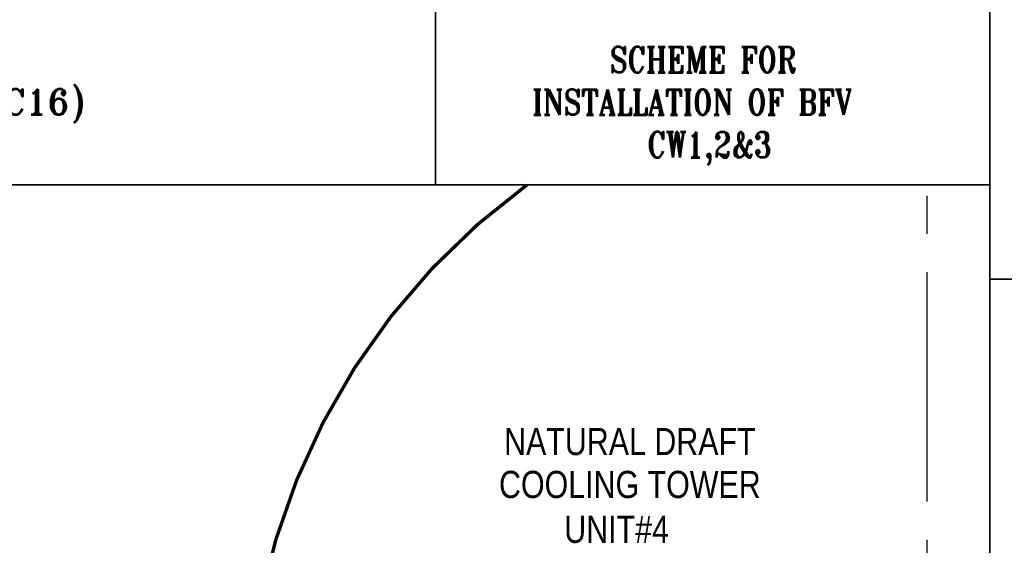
# Model space of a CAD drawing. Header units: inches. Extents: x -341304 to 31571016, y -692717 to 2132253.
# Tile 77 of 256: x 480682 to 528959, y -439233 to -413445. Entities that reach past the tile are written whole.
import ezdxf
from ezdxf.enums import TextEntityAlignment as Align

# ---------------------------------------------------------------- set-up
doc = ezdxf.new("R2010")
doc.units = ezdxf.units.IN
doc.header["$MEASUREMENT"] = 0
doc.linetypes.add('CENTER2', pattern=[1.125, 0.75, -0.125, 0.125, -0.125])
doc.layers.add('DIM', color=1, linetype='Continuous')
doc.layers.add('text', color=3, linetype='Continuous')
doc.styles.add('ROMANS', font='romans')
doc.styles.add('ROMANT', font='romant', dxfattribs={"height": 5})
doc.styles.get("Standard").update_dxf_attribs({"font": 'arial.ttf'})

# ---------------------------------------------------------------- blocks, each defined once
blk = doc.blocks.new('C-C-C')
at = {"color": 7}
blk.add_lwpolyline([(-164492.9, -176783.4), (-83195.7, -176783.4), (-83195.7, -219085.4), (-164492.9, -219085.4)], close=True, dxfattribs=at)
blk = doc.blocks.new('BFV SEAL')
blk.add_lwpolyline([(-399303, -298808), (-372118, -298808), (-372118, -336492), (-399303, -336492)], close=True)
at = {"layer": 'DIM', "color": 1, "insert": (-396561, -329721, 10342), "char_height": 1250, "width": 21761.29, "attachment_point": 1, "style": 'ROMANT'}
blk.add_mtext('\\pi5809.2;{\\W0.8;SCHEME FOR \\P\\pi1999.7;INSTALLATION OF BFV \\P\\pi7642.6;CW1,2&3}', dxfattribs=at)
blk = doc.blocks.new('SCS1')
at = {"color": 7}
blk.add_lwpolyline([(-414803.4, -321006.2), (-372364.8, -321006.2), (-372364.8, -395450.1), (-414803.4, -395450.1)], close=True, dxfattribs=at)
blk = doc.blocks.new('cooling tower')
at = {"color": 5, "linetype": 'CENTER2', "ltscale": 15000}
blk.add_line((-270529.94, -226617.99), (-270529.94, -160462.79), dxfattribs=at)
at = {"ltscale": 0.5}
blk.add_lwpolyline([(-365600.46, -160462.79), (-267453.15, -160462.79), (-267453.15, -287926.74), (-365600.46, -287926.74)], close=True, dxfattribs=at)
at = {"color": 1, "linetype": 'Continuous', "ltscale": 100, "const_width": 166.67}
blk.add_lwpolyline([(-290158.04, -160462.79, 0.41733803), (-297260.84, -207318.43)], format="xyb", dxfattribs=at)
at = {"layer": 'text', "lineweight": 25, "width": 0.8}
for s, height, p in [('NATURAL DRAFT', 1333.3333, (-285110.07, -173060.29, 64167.54)), ('COOLING TOWER', 1333.3333, (-285110.07, -175157.08, 64167.54)), ('UNIT#4', 1333.333, (-285760.24, -177366.24, 64167.54))]:
    blk.add_text(s, height=height, dxfattribs=at).set_placement(p, align=Align.MIDDLE)
blk = doc.blocks.new('BFV FOUNDATION')
at = {"color": 3, "insert": (13094.8, -281173.2), "char_height": 750, "width": 2765.357, "attachment_point": 1, "style": 'ROMANS'}
blk.add_mtext('\\pi-170.89;VALVE \\P\\pi275.54;SIZE \\P\\pi257.68;(NB)', dxfattribs=at)
blk = doc.blocks.new('DET W')
at = {"color": 7, "ltscale": 0.5}
blk.add_lwpolyline([(-356275.9, -124484.6), (-294638.1, -124484.6), (-294638.1, -162168.8), (-356275.9, -162168.8)], close=True, dxfattribs=at)
at = {"layer": 'text', "color": 1, "lineweight": 25, "style": 'ROMANT'}
blk.add_text('(ZONE C2 & C16)', height=1250, dxfattribs=at).set_placement((-327421.4, -158719.3, -9636.9))

msp = doc.modelspace()

# ---------------------------------------------------------------- block references
at = {"color": 7}
msp.add_blockref('C-C-C', (692749.1, -207084.3), dxfattribs=at)
at = {"color": 20}
for name, p in [('BFV SEAL', (900374.6, -85059.9)), ('cooling tower', (795709.4, -261089.1)), ('SCS1', (943059.6, -105163.5))]:
    msp.add_blockref(name, p, dxfattribs=at)
at = {"layer": 'DIM', "color": 0}
msp.add_blockref('BFV FOUNDATION', (349311.1, -130934.2), dxfattribs=at)

# ---------------------------------------------------------------- next in the draw order: block references
msp.add_blockref('DET W', (795709.4, -259383.1), dxfattribs=at)

doc.saveas('drawing.dxf')
